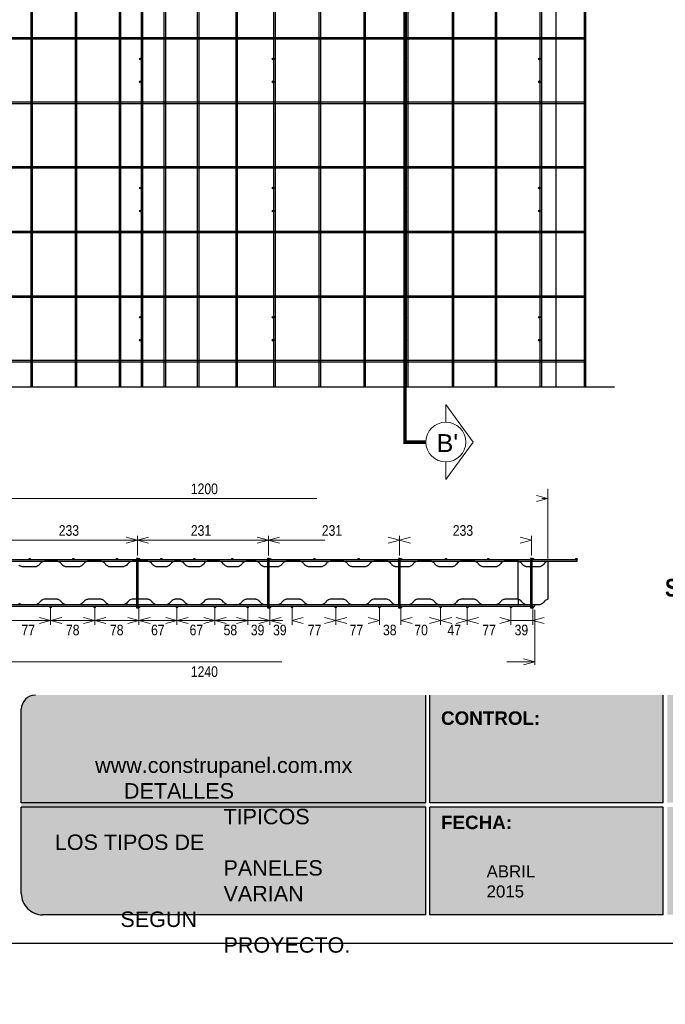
# Model space of a CAD drawing. Header units: millimetres. Extents: x 0 to 30, y 0 to 35.5.
# Tile 1 of 3: x 9.5 to 18.6, y 2.8 to 16.7. Entities that reach past the tile are written whole.
import ezdxf

# ---------------------------------------------------------------- set-up
doc = ezdxf.new("R2010")
doc.units = ezdxf.units.MM
for name, pattern in [('ACAD_ISO08W100', [36, 24, -3, 6, -3]), ('CENTER', [2, 1.25, -0.25, 0.25, -0.25]), ('DASHED2', [9.524999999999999, 6.35, -3.175])]:
    doc.linetypes.add(name, pattern=pattern)
for name, color, linetype in [('conector', 5, 'Continuous'), ('CORTE', 7, 'Continuous'), ('eps', 251, 'Continuous'), ('longitudinal', 6, 'Continuous'), ('transversal', 1, 'Continuous')]:
    doc.layers.add(name, color=color, linetype=linetype)
doc.layers.add('TEXTO', color=7, linetype='DASHED2', lineweight=0)
doc.layers.add('TEXTO CUADRO DATOS', color=251, linetype='Continuous', lineweight=0)
doc.styles.add('Erika', font='techl___.ttf', dxfattribs={"height": 0.25})
doc.styles.add('OUTLINE', font='arial.ttf', dxfattribs={"height": 0.2})
doc.styles.get("Standard").update_dxf_attribs({"font": 'arial.ttf'})

msp = doc.modelspace()

# ---------------------------------------------------------------- hatches: boundary and pattern name
at = {"true_color": 0xb3b3b3}
msp.add_hatch(color=253, dxfattribs=at).paths.add_polyline_path([(15.2069214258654, 4.05273601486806), (15.2069214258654, 5.632736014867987), (15.20692142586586, 7.152736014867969), (9.700967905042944, 7.152736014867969, 0.4142135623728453), (9.500967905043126, 6.952736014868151), (9.500967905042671, 5.632736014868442), (9.500967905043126, 4.352736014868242, 0.4142135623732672), (9.800967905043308, 4.05273601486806)])
h = msp.add_hatch(color=253, dxfattribs=at)
h.paths.add_polyline_path([(18.55788081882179, 5.632736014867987), (18.55788081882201, 7.152736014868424), (15.2669214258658, 7.152736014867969), (15.2669214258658, 5.632736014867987)])
h.paths.add_polyline_path([(18.55788081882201, 5.572736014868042), (15.2669214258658, 5.572736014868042), (15.2669214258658, 4.05273601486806), (18.5578808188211, 4.05273601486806)])
h.paths.add_polyline_path([(18.6178808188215, 5.572736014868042), (18.61788081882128, 4.05273601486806), (21.60884021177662, 4.05273601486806, 0.4142135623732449), (21.90884021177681, 4.352736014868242), (21.90884021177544, 5.572736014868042)])
h.paths.add_polyline_path([(18.6178808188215, 7.152736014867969), (18.6178808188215, 5.632736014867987), (21.90884021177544, 5.632736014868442), (21.9088402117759, 6.952736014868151, 0.414213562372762), (21.70884021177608, 7.152736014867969)])
at = {"layer": 'conector'}
h = msp.add_hatch(color=256, dxfattribs=at)
h.dxf.hatch_style = 1
h.paths.add_polyline_path([(11.17049393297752, 16.13014835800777, 1), (11.19479393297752, 16.13014835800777, 1)])
h = msp.add_hatch(color=256, dxfattribs=at)
h.dxf.hatch_style = 1
h.paths.add_polyline_path([(13.04159375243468, 16.13014835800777, 1), (13.06589375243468, 16.13014835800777, 1)])
h = msp.add_hatch(color=256, dxfattribs=at)
h.dxf.hatch_style = 1
h.paths.add_polyline_path([(14.91269373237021, 16.13014835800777, 1), (14.93699373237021, 16.13014835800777, 1)])
h = msp.add_hatch(color=256, dxfattribs=at)
h.dxf.hatch_style = 1
h.paths.add_polyline_path([(16.79999365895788, 16.13014835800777, 1), (16.82429365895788, 16.13014835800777, 1)])
h = msp.add_hatch(color=256, dxfattribs=at)
h.dxf.hatch_style = 1
h.paths.add_polyline_path([(11.17049393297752, 15.80614835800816, 1), (11.19479393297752, 15.80614835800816, 1)])
h = msp.add_hatch(color=256, dxfattribs=at)
h.dxf.hatch_style = 1
h.paths.add_polyline_path([(13.04159375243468, 15.80614835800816, 1), (13.06589375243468, 15.80614835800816, 1)])
h = msp.add_hatch(color=256, dxfattribs=at)
h.dxf.hatch_style = 1
h.paths.add_polyline_path([(14.91269373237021, 15.80614835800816, 1), (14.93699373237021, 15.80614835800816, 1)])
h = msp.add_hatch(color=256, dxfattribs=at)
h.dxf.hatch_style = 1
h.paths.add_polyline_path([(16.79999365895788, 15.80614835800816, 1), (16.82429365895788, 15.80614835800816, 1)])
h = msp.add_hatch(color=256, dxfattribs=at)
h.dxf.hatch_style = 1
h.paths.add_polyline_path([(11.17049393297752, 14.30764835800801, 1), (11.19479393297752, 14.30764835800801, 1)])
h = msp.add_hatch(color=256, dxfattribs=at)
h.dxf.hatch_style = 1
h.paths.add_polyline_path([(13.04159375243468, 14.30764835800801, 1), (13.06589375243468, 14.30764835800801, 1)])
h = msp.add_hatch(color=256, dxfattribs=at)
h.dxf.hatch_style = 1
h.paths.add_polyline_path([(14.91269373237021, 14.30764835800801, 1), (14.93699373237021, 14.30764835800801, 1)])
h = msp.add_hatch(color=256, dxfattribs=at)
h.dxf.hatch_style = 1
h.paths.add_polyline_path([(16.79999365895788, 14.30764835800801, 1), (16.82429365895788, 14.30764835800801, 1)])
h = msp.add_hatch(color=256, dxfattribs=at)
h.dxf.hatch_style = 1
h.paths.add_polyline_path([(11.17049393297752, 13.98364835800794, 1), (11.19479393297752, 13.98364835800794, 1)])
h = msp.add_hatch(color=256, dxfattribs=at)
h.dxf.hatch_style = 1
h.paths.add_polyline_path([(13.04159375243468, 13.98364835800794, 1), (13.06589375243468, 13.98364835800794, 1)])
h = msp.add_hatch(color=256, dxfattribs=at)
h.dxf.hatch_style = 1
h.paths.add_polyline_path([(14.91269373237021, 13.98364835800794, 1), (14.93699373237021, 13.98364835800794, 1)])
h = msp.add_hatch(color=256, dxfattribs=at)
h.dxf.hatch_style = 1
h.paths.add_polyline_path([(16.79999365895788, 13.98364835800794, 1), (16.82429365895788, 13.98364835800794, 1)])
h = msp.add_hatch(color=256, dxfattribs=at)
h.dxf.hatch_style = 1
h.paths.add_polyline_path([(11.17049393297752, 12.48514835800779, 1), (11.19479393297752, 12.48514835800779, 1)])
h = msp.add_hatch(color=256, dxfattribs=at)
h.dxf.hatch_style = 1
h.paths.add_polyline_path([(13.04159375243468, 12.48514835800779, 1), (13.06589375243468, 12.48514835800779, 1)])
h = msp.add_hatch(color=256, dxfattribs=at)
h.dxf.hatch_style = 1
h.paths.add_polyline_path([(14.91269373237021, 12.48514835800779, 1), (14.93699373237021, 12.48514835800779, 1)])
h = msp.add_hatch(color=256, dxfattribs=at)
h.dxf.hatch_style = 1
h.paths.add_polyline_path([(16.79999365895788, 12.48514835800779, 1), (16.82429365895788, 12.48514835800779, 1)])
h = msp.add_hatch(color=256, dxfattribs=at)
h.dxf.hatch_style = 1
h.paths.add_polyline_path([(11.17049393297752, 12.16114835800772, 1), (11.19479393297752, 12.16114835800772, 1)])
h = msp.add_hatch(color=256, dxfattribs=at)
h.dxf.hatch_style = 1
h.paths.add_polyline_path([(13.04159375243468, 12.16114835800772, 1), (13.06589375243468, 12.16114835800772, 1)])
h = msp.add_hatch(color=256, dxfattribs=at)
h.dxf.hatch_style = 1
h.paths.add_polyline_path([(14.91269373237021, 12.16114835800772, 1), (14.93699373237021, 12.16114835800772, 1)])
h = msp.add_hatch(color=256, dxfattribs=at)
h.dxf.hatch_style = 1
h.paths.add_polyline_path([(16.79999365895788, 12.16114835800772, 1), (16.82429365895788, 12.16114835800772, 1)])

# ---------------------------------------------------------------- linework, layer by layer
at = {"linetype": 'ACAD_ISO08W100', "ltscale": 2}
msp.add_line((6.415793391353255, 11.50099835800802), (17.87324334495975, 11.50099835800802), dxfattribs=at)
for p, q in [((16.5138376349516, 8.96255046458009), (16.5138376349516, 9.042508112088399)), ((16.5138376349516, 8.504984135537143), (16.5138376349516, 8.96255046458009)), ((16.5138376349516, 8.504984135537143), (16.5138376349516, 8.426023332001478))]:
    msp.add_line(p, q)
at = {"color": 253, "true_color": 0xb3b3b3}
for p, q in [((15.20692142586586, 5.632736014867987), (15.20692142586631, 7.152736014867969)), ((15.26692142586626, 5.632736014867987), (15.26692142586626, 7.152736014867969)), ((18.55788081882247, 5.632736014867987), (18.55788081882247, 7.152736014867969)), ((9.500967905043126, 5.632736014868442), (9.50096790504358, 6.952736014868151)), ((15.20692142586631, 5.632736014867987), (9.500967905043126, 5.632736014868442)), ((15.20692142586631, 5.572736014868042), (9.500967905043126, 5.572736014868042)), ((9.50096790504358, 4.352736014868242), (9.500967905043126, 5.572736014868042)), ((15.20692142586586, 4.05273601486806), (15.20692142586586, 5.572736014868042)), ((18.55788081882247, 5.632736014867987), (15.26692142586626, 5.632736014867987)), ((15.26692142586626, 4.05273601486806), (15.26692142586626, 5.572736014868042)), ((18.55788081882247, 5.572736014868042), (15.26692142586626, 5.572736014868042)), ((18.55788081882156, 4.05273601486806), (18.55788081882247, 5.572736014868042)), ((15.20692142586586, 4.05273601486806), (9.800967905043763, 4.05273601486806)), ((18.55788081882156, 4.05273601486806), (15.26692142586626, 4.05273601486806))]:
    msp.add_line(p, q, dxfattribs=at)
at = {"color": 254, "true_color": 0xe3e3e3}
msp.add_lwpolyline([(3.998237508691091, 3.652736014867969), (25.58823750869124, 3.652736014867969), (25.58823750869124, 31.59273601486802), (3.998237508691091, 31.59273601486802)], close=True, dxfattribs=at)
at = {"color": 253, "true_color": 0xb3b3b3}
for centre, radius, start, end in [((9.700967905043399, 6.952736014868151), 0.2, 90, 180), ((9.800967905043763, 4.352736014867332), 0.3, 179.9999999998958, 270.0000000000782)]:
    msp.add_arc(centre, radius, start, end, dxfattribs=at)
at = {"layer": 'conector'}
for points in [[(11.15095446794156, 9.082508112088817), (11.12695446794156, 9.082508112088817), (11.12695446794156, 8.386023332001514), (11.15095446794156, 8.386023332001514)], [(12.99895446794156, 9.082508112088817), (12.97495446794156, 9.082508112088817), (12.97495446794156, 8.386023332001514), (12.99895446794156, 8.386023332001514)], [(14.84695451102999, 9.082508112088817), (14.82295451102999, 9.082508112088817), (14.82295451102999, 8.386023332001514), (14.84695451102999, 8.386023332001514)], [(16.71095446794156, 9.082508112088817), (16.68695446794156, 9.082508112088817), (16.68695446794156, 8.386023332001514), (16.71095446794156, 8.386023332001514)]]:
    msp.add_lwpolyline(points, close=True, dxfattribs=at)
for centre in [(11.18264393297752, 16.13014835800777), (13.05374375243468, 16.13014835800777), (14.92484373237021, 16.13014835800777), (16.81214365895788, 16.13014835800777), (11.18264393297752, 15.80614835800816), (13.05374375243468, 15.80614835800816), (14.92484373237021, 15.80614835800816), (16.81214365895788, 15.80614835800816), (11.18264393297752, 14.30764835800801), (13.05374375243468, 14.30764835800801), (14.92484373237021, 14.30764835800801), (16.81214365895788, 14.30764835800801), (11.18264393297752, 13.98364835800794), (13.05374375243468, 13.98364835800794), (14.92484373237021, 13.98364835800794), (16.81214365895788, 13.98364835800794), (11.18264393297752, 12.48514835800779), (13.05374375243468, 12.48514835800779), (14.92484373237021, 12.48514835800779), (16.81214365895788, 12.48514835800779), (11.18264393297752, 12.16114835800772), (13.05374375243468, 12.16114835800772), (14.92484373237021, 12.16114835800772), (16.81214365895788, 12.16114835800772)]:
    msp.add_circle(centre, 0.01215, dxfattribs=at)
at = {"layer": 'CORTE', "color": 7, "lineweight": 15}
for p, q in [((15.49104314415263, 11.25175645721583), (15.87693804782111, 10.72327972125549)), ((15.49104314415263, 11.25175645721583), (15.87693804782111, 10.72327972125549)), ((15.49104314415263, 11.00452972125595), (15.49104314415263, 11.25175645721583)), ((15.49104314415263, 10.19480298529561), (15.87693804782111, 10.72327972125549)), ((15.49104314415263, 10.19480298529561), (15.87693804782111, 10.72327972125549)), ((15.49104314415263, 10.19480298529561), (15.49104314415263, 10.44202972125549))]:
    msp.add_line(p, q, dxfattribs=at)
at = {"layer": 'CORTE', "color": 7, "linetype": 'CENTER', "lineweight": 15, "ltscale": 0.5, "const_width": 0.05}
msp.add_lwpolyline([(14.91533866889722, 24.83371699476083), (14.91533866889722, 10.72327972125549), (15.20979314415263, 10.72327972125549)], dxfattribs=at)
at = {"layer": 'CORTE', "color": 0, "lineweight": 15}
msp.add_circle((15.49104314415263, 10.72327972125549), 0.281249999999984, dxfattribs=at)
at = {"layer": 'eps'}
for p, q in [((17.04996559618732, 11.50099835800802), (17.04996559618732, 24.05599835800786)), ((16.92984059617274, 9.040783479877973), (16.92984059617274, 8.504199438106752))]:
    msp.add_line(p, q, dxfattribs=at)
for points in [[(16.92984059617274, 9.04072657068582, 0.03815336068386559), (16.91544055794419, 9.035797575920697, 0.06239960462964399), (16.8940239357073, 9.023229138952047, 0.07267938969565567), (16.87390996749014, 9.002500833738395, -0.07267938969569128), (16.85379599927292, 8.981772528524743, -0.0726793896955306), (16.82859168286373, 8.967666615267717, -0.04840563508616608), (16.80998937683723, 8.96255046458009), (16.62821519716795, 8.96255046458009, -0.03125894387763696), (16.61184607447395, 8.96840967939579, -0.03125894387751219), (16.59633512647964, 8.976263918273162, -0.04840563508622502), (16.58103877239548, 8.988021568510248, -0.04840563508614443), (16.568288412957, 9.002500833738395, 0.02418865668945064), (16.5622636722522, 9.010049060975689, 0.04840563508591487), (16.54817444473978, 9.023229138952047, 0.02418865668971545), (16.54024169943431, 9.028737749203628, 0.02418865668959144), (16.53181399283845, 9.03345442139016, 0.02418865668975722), (16.52297012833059, 9.037335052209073, 0.0241886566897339), (16.51379280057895, 9.040343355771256, 0.02418865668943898), (16.50436782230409, 9.042451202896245), (16.32259364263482, 9.042451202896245, 0.04840563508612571), (16.30399133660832, 9.037335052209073, 0.0484056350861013), (16.28671976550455, 9.028737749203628, 0.04840563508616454), (16.27142341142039, 9.016980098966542, 0.04024720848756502), (16.25264831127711, 8.994952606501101, -0.002857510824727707), (16.24592269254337, 8.988021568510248, -0.02418865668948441), (16.23855908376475, 8.981772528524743, -0.002857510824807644), (16.23062633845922, 8.976263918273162, -0.04840563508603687), (16.2133547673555, 8.967666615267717, -0.002857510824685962), (16.20417743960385, 8.964658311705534, -0.02418865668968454), (16.194752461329, 8.96255046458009), (16.01297828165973, 8.96255046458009, -0.03125894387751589), (15.99660915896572, 8.96840967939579, -0.03125894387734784), (15.98109821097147, 8.976263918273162, -0.04840563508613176), (15.96580185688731, 8.988021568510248, -0.04840563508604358), (15.95305149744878, 9.002500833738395, 0.04840563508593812), (15.9403011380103, 9.016980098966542, 0.04840563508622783), (15.92500478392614, 9.028737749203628, 0.04840563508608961), (15.90773321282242, 9.037335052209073, 0.04840563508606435), (15.88913090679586, 9.042451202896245), (15.70735672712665, 9.042451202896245, 0.04840563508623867), (15.68875442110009, 9.037335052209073, 0.07267938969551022), (15.66355010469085, 9.023229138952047, 0.04855569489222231), (15.64341858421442, 9.002516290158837, -0.04877487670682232), (15.62332216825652, 8.981772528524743, -0.07267938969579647), (15.59811785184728, 8.967666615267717, -0.0484056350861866), (15.57951554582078, 8.96255046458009), (15.3977413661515, 8.96255046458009, -0.03125894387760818), (15.38137224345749, 8.96840967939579, -0.03125894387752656), (15.36586129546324, 8.976263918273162, -0.04840563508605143), (15.35056494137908, 8.988021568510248, -0.04840563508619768), (15.33781458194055, 9.002500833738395, 0.04840563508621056), (15.32506422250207, 9.016980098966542, 0.0484056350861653), (15.30976786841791, 9.028737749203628, 0.07267938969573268), (15.28331896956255, 9.040343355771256, 0.02418865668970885), (15.27389399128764, 9.042451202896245), (15.09211981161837, 9.042451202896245, 0.1005238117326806), (15.05624593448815, 9.028737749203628, 0.04840563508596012), (15.04094958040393, 9.016980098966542, 0.002278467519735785), (15.01544886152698, 8.988021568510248, -0.09703864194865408), (14.98288093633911, 8.967666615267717, -0.04840563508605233), (14.96427863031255, 8.96255046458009), (14.78250445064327, 8.96255046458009, -0.03125894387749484), (14.76613532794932, 8.96840967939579, -0.06330272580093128), (14.74269163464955, 8.981772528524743, -0.04840563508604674), (14.72860240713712, 8.994952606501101, 0.0404290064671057), (14.70982730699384, 9.016980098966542, 0.04840563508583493), (14.69453095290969, 9.028737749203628, 0.07267938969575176), (14.66808205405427, 9.040343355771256, 0.02418865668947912), (14.65865707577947, 9.042451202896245), (14.4768828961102, 9.042451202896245, 0.09703864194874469), (14.44100901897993, 9.028737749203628, 0.07267938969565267), (14.41898704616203, 9.010049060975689, -0.07257609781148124), (14.39284833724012, 8.981772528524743, -0.07267938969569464), (14.36764402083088, 8.967666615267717, -0.04840563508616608), (14.34904171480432, 8.96255046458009), (14.16726753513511, 8.96255046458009, -0.03125894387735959), (14.15089841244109, 8.96840967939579, -0.03125894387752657), (14.13538746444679, 8.976263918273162, -0.04840563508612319), (14.12009111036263, 8.988021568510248, -0.04017288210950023), (14.10131601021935, 9.010049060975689, 0.04840563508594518), (14.08722678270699, 9.023229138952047, 0.0484056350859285), (14.0708663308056, 9.03345442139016, 0.0484056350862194), (14.0528451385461, 9.040343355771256, 0.02418865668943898), (14.04342016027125, 9.042451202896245), (13.86164598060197, 9.042451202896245, 0.07267938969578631), (13.83419981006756, 9.03345442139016, 0.04840563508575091), (13.81783935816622, 9.023229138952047, 0.07267938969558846), (13.797725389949, 9.002500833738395, -0.07267938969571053), (13.7776114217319, 8.981772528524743, -0.04840563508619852), (13.76125096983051, 8.971547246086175, -0.04840563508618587), (13.743229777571, 8.964658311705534, -0.0241886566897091), (13.7338047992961, 8.96255046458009), (13.55203061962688, 8.96255046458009, -0.03886703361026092), (13.53477720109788, 8.968105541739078, -0.03886703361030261), (13.51859139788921, 8.976263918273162, -0.04840563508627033), (13.50329504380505, 8.988021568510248, -0.02418865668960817), (13.49656942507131, 8.994952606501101, -0.000341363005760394), (13.48451994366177, 9.010049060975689, 0.04840563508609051), (13.47043071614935, 9.023229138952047, 0.04840563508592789), (13.45407026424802, 9.03345442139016, 0.0484056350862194), (13.43604907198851, 9.040343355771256, 0.02418865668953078), (13.42662409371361, 9.042451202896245), (13.24484991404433, 9.042451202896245, 0.04840563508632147), (13.22624760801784, 9.037335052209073, 0.0484056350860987), (13.20897603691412, 9.028737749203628, 0.04840563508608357), (13.19367968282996, 9.016980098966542, 0.04024720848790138), (13.17490458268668, 8.994952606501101, -0.04840563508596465), (13.16081535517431, 8.981772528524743, -0.04954697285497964), (13.1447736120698, 8.971750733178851, -0.04258428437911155), (13.1275539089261, 8.964869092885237, -0.0212824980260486), (13.11856788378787, 8.96255046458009), (12.93679370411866, 8.96255046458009, -0.05336189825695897), (12.91736445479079, 8.967413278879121, -0.02666198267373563), (12.90814792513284, 8.971366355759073, -0.04796513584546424), (12.89148202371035, 8.98178530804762, -0.04835975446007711), (12.87741108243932, 8.994958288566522, -0.0002193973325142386), (12.86537664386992, 9.010043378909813, 0.04835975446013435), (12.8513057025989, 9.023216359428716, 0.04835975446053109), (12.83496643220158, 9.033441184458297, 0.04835975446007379), (12.81696737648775, 9.040337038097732, 0.0241657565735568), (12.80755317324, 9.042451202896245), (12.67731496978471, 9.042451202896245, 0.04840563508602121), (12.65871266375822, 9.037335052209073, 0.04840563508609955), (12.64144109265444, 9.028737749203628, 0.07267938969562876), (12.61941911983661, 9.010049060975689, -0.0001430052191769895), (12.607369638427, 8.994952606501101, -0.04840563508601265), (12.59328041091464, 8.981772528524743, -0.0726793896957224), (12.56807609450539, 8.967666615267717, -0.04840563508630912), (12.54947378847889, 8.96255046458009), (12.41923558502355, 8.96255046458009, -0.04840563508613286), (12.40063327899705, 8.967666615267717, -0.04840563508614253), (12.38336170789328, 8.976263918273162, -0.04840563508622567), (12.36806535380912, 8.988021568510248, -0.04840563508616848), (12.35531499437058, 9.002500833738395, 0.07267938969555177), (12.33520102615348, 9.023229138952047, 0.04840563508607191), (12.31884057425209, 9.03345442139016, 0.04840563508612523), (12.30081938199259, 9.040343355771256, 0.02418865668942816), (12.29139440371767, 9.042451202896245), (12.13398886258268, 9.042565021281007, 0.04840563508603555), (12.11538655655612, 9.03744887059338, 0.07267938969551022), (12.09018224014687, 9.023342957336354, 0.07267938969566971), (12.07006827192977, 9.002614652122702, -0.07267938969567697), (12.04995430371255, 8.98188634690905, -0.07267938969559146), (12.02474998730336, 8.967780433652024, -0.04840563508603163), (12.00614768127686, 8.962664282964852), (11.87590947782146, 8.962664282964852, -0.06762247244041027), (11.85346859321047, 8.966540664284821, -0.04955510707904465), (11.83287543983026, 8.976263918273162, -0.04840563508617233), (11.8175790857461, 8.988021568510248, -0.03916695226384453), (11.80482872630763, 9.002500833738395, 0.03916695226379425), (11.79207836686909, 9.016980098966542, 0.02880237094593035), (11.78476911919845, 9.023299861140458, 0.05301713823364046), (11.7683145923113, 9.03337463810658, 0.01037451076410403), (11.75951044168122, 9.037335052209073, 0.02880237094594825), (11.7503567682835, 9.04042936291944, 0.01959758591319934), (11.74090813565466, 9.042451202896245), (11.67056365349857, 9.042451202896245, 0.04840563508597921), (11.65196134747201, 9.037335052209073, 0.04840563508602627), (11.63468977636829, 9.028737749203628, 0.02418865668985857), (11.62675703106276, 9.023229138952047, 0.0241886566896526), (11.61939342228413, 9.016980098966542, 0.0006061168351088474), (11.60662551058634, 9.002516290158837, 0.0006061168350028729), (11.59389270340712, 8.988021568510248, -0.04840563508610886), (11.57859634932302, 8.976263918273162, -0.04840563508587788), (11.56132477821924, 8.967666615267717, -0.04840563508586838), (11.54272247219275, 8.96255046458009), (11.4124842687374, 8.96255046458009, -0.04835975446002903), (11.39390379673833, 8.967677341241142, -0.04835975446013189), (11.37665413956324, 8.976277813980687, -0.04835975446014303), (11.36137774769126, 8.988031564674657, -0.04835975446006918), (11.34864357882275, 9.002500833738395, 0.04835975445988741), (11.3359094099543, 9.016970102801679, 0.04835975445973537), (11.32063301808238, 9.028723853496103, 0.04612219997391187), (11.30396286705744, 9.037099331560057, 0.04612219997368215), (11.28603985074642, 9.042276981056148), (11.06711268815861, 9.042451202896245, 0.1096691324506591), (11.02923819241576, 9.028737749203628, 0.07267938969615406), (11.0072162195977, 9.010049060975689, -0.0401962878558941), (10.98844111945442, 8.988021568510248, -0.0751849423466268), (10.96298348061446, 8.970621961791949, -0.06804903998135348), (10.94084868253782, 8.963701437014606, -0.03398522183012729), (10.92928327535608, 8.96255046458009), (10.74351528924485, 8.96255046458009, -0.05470749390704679), (10.72881967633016, 8.967877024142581, -0.05470749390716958), (10.71562902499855, 8.976263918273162, -0.04840563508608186), (10.70033267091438, 8.988021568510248, -0.04840563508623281), (10.68758231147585, 9.002500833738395, 0.04840563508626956), (10.67483195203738, 9.016980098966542, 0.04840563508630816), (10.65953559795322, 9.028737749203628, 0.04840563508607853), (10.6422640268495, 9.037335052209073, 0.04840563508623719), (10.62366172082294, 9.042451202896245), (10.44188754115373, 9.042451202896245, 0.04840563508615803), (10.42328523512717, 9.037335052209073, 0.04840563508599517), (10.40601366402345, 9.028737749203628, 0.07267938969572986), (10.38399169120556, 9.010049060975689, -0.0001430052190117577), (10.37194220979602, 8.994952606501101, -0.07267938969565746), (10.34992023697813, 8.976263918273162, -0.04840563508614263), (10.33264866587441, 8.967666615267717, -0.04840563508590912), (10.31404635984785, 8.96255046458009), (10.13227218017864, 8.96255046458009, -0.04840563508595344), (10.11366987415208, 8.967666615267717, -0.07267938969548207), (10.08846555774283, 8.981772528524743, -0.04840563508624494), (10.07437633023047, 8.994952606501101, 0.0001430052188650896), (10.06232684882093, 9.010049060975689, 0.04840563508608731), (10.04823762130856, 9.023229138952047, 0.0484056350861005), (10.03187716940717, 9.03345442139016, 0.04840563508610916), (10.01385597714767, 9.040343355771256, 0.02418865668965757), (10.00443099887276, 9.042451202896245), (9.826650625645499, 9.042451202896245, 0.09703864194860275), (9.790776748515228, 9.028737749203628, 0.04840563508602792), (9.775480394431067, 9.016980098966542, 0.00121223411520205), (9.749979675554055, 8.988021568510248, -0.04840563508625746), (9.734683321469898, 8.976263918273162, -0.07267938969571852), (9.708234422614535, 8.964658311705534, -0.0241886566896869), (9.698809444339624, 8.96255046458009), (9.517035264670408, 8.96255046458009, -0.07267938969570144), (9.489589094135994, 8.971547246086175, -0.07267938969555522), (9.465865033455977, 8.988021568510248, -0.04042592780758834)], [(16.92984059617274, 8.504199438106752, 0.03815336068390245), (16.91544055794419, 8.49927044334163, 0.06239960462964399), (16.8940239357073, 8.486702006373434, 0.07267938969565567), (16.87390996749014, 8.465973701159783, -0.07267938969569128), (16.85379599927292, 8.44524539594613, -0.0726793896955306), (16.82859168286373, 8.431139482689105, -0.04840563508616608), (16.80998937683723, 8.426023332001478), (16.62821519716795, 8.426023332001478, -0.03125894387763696), (16.61184607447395, 8.431882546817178, -0.03125894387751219), (16.59633512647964, 8.43973678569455, -0.04840563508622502), (16.58103877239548, 8.451494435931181, -0.04840563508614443), (16.568288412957, 8.465973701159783, 0.02418865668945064), (16.5622636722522, 8.473521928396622, 0.04840563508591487), (16.54817444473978, 8.486702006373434, 0.02418865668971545), (16.54024169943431, 8.492210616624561, 0.02418865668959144), (16.53181399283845, 8.496927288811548, 0.02418865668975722), (16.52297012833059, 8.50080791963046, 0.0241886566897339), (16.51379280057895, 8.503816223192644, 0.02418865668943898), (16.50436782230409, 8.505924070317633), (16.32259364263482, 8.505924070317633, 0.04840563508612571), (16.30399133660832, 8.50080791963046, 0.0484056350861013), (16.28671976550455, 8.492210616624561, 0.04840563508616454), (16.27142341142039, 8.48045296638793, 0.04024720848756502), (16.25264831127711, 8.458425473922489, -0.002857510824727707), (16.24592269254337, 8.451494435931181, -0.02418865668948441), (16.23855908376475, 8.44524539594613, -0.002857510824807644), (16.23062633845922, 8.43973678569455, -0.04840563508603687), (16.2133547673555, 8.431139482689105, -0.002857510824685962), (16.20417743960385, 8.428131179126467, -0.02418865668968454), (16.194752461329, 8.426023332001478), (16.01297828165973, 8.426023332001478, -0.03125894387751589), (15.99660915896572, 8.431882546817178, -0.03125894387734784), (15.98109821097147, 8.43973678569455, -0.04840563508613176), (15.96580185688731, 8.451494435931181, -0.04840563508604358), (15.95305149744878, 8.465973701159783, 0.04840563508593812), (15.9403011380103, 8.48045296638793, 0.04840563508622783), (15.92500478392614, 8.492210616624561, 0.04840563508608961), (15.90773321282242, 8.50080791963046, 0.04840563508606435), (15.88913090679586, 8.505924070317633), (15.70735672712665, 8.505924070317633, 0.04840563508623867), (15.68875442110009, 8.50080791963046, 0.07267938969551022), (15.66355010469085, 8.486702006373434, 0.04855569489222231), (15.64341858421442, 8.465989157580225, -0.04877487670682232), (15.62332216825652, 8.44524539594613, -0.07267938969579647), (15.59811785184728, 8.431139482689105, -0.0484056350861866), (15.57951554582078, 8.426023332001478), (15.3977413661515, 8.426023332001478, -0.03125894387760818), (15.38137224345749, 8.431882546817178, -0.03125894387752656), (15.36586129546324, 8.43973678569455, -0.04840563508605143), (15.35056494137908, 8.451494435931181, -0.04840563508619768), (15.33781458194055, 8.465973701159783, 0.04840563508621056), (15.32506422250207, 8.48045296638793, 0.0484056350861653), (15.30976786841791, 8.492210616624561, 0.07267938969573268), (15.28331896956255, 8.503816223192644, 0.02418865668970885), (15.27389399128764, 8.505924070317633), (15.09211981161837, 8.505924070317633, 0.1005238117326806), (15.05624593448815, 8.492210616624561, 0.04840563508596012), (15.04094958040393, 8.48045296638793, 0.002278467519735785), (15.01544886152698, 8.451494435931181, -0.09703864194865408), (14.98288093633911, 8.431139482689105, -0.04840563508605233), (14.96427863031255, 8.426023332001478), (14.78250445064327, 8.426023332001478, -0.03125894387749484), (14.76613532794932, 8.431882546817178, -0.06330272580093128), (14.74269163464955, 8.44524539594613, -0.04840563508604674), (14.72860240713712, 8.458425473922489, 0.0404290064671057), (14.70982730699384, 8.48045296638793, 0.04840563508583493), (14.69453095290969, 8.492210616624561, 0.07267938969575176), (14.66808205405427, 8.503816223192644, 0.02418865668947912), (14.65865707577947, 8.505924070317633), (14.4768828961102, 8.505924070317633, 0.09703864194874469), (14.44100901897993, 8.492210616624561, 0.07267938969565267), (14.41898704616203, 8.473521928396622, -0.07257609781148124), (14.39284833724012, 8.44524539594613, -0.07267938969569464), (14.36764402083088, 8.431139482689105, -0.04840563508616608), (14.34904171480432, 8.426023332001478), (14.16726753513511, 8.426023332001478, -0.03125894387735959), (14.15089841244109, 8.431882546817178, -0.03125894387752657), (14.13538746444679, 8.43973678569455, -0.04840563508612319), (14.12009111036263, 8.451494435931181, -0.04017288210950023), (14.10131601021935, 8.473521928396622, 0.04840563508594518), (14.08722678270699, 8.486702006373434, 0.0484056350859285), (14.0708663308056, 8.496927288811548, 0.0484056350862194), (14.0528451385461, 8.503816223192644, 0.02418865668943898), (14.04342016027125, 8.505924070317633), (13.86164598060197, 8.505924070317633, 0.07267938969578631), (13.83419981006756, 8.496927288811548, 0.04840563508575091), (13.81783935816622, 8.486702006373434, 0.07267938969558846), (13.797725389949, 8.465973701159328, -0.07267938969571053), (13.7776114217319, 8.44524539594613, -0.04840563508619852), (13.76125096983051, 8.435020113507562, -0.04840563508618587), (13.743229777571, 8.428131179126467, -0.0241886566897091), (13.7338047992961, 8.426023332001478), (13.55203061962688, 8.426023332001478, -0.03886703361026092), (13.53477720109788, 8.431578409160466, -0.03886703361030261), (13.51859139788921, 8.43973678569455, -0.04840563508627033), (13.50329504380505, 8.451494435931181, -0.02418865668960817), (13.49656942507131, 8.458425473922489, -0.000341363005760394), (13.48451994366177, 8.473521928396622, 0.04840563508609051), (13.47043071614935, 8.486702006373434, 0.04840563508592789), (13.45407026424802, 8.496927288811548, 0.0484056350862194), (13.43604907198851, 8.503816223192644, 0.02418865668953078), (13.42662409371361, 8.505924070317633), (13.24484991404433, 8.505924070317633, 0.04840563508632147), (13.22624760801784, 8.50080791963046, 0.0484056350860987), (13.20897603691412, 8.492210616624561, 0.04840563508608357), (13.19367968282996, 8.48045296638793, 0.04024720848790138), (13.17490458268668, 8.458425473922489, -0.04840563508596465), (13.16081535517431, 8.44524539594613, -0.04954697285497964), (13.1447736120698, 8.435223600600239, -0.04258428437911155), (13.1275539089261, 8.428341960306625, -0.0212824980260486), (13.11856788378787, 8.426023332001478), (12.93679370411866, 8.426023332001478, -0.05336189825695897), (12.91736445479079, 8.430886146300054, -0.02666198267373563), (12.90814792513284, 8.434839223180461, -0.04796513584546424), (12.89148202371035, 8.445258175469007, -0.04835975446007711), (12.87741108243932, 8.45843115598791, -0.0002193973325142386), (12.86537664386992, 8.4735162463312, 0.04835975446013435), (12.8513057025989, 8.486689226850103, 0.04835975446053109), (12.83496643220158, 8.496914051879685, 0.04835975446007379), (12.81696737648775, 8.50380990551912, 0.0241657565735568), (12.80755317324, 8.505924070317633), (12.67731496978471, 8.505924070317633, 0.04840563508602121), (12.65871266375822, 8.50080791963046, 0.04840563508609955), (12.64144109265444, 8.492210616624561, 0.07267938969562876), (12.61941911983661, 8.473521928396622, -0.0001430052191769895), (12.607369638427, 8.458425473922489, -0.04840563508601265), (12.59328041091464, 8.44524539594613, -0.0726793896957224), (12.56807609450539, 8.431139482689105, -0.04840563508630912), (12.54947378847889, 8.426023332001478), (12.41923558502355, 8.426023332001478, -0.04840563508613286), (12.40063327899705, 8.431139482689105, -0.04840563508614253), (12.38336170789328, 8.43973678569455, -0.04840563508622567), (12.36806535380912, 8.451494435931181, -0.04840563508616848), (12.35531499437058, 8.465973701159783, 0.07267938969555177), (12.33520102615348, 8.486702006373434, 0.04840563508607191), (12.31884057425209, 8.496927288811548, 0.04840563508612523), (12.30081938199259, 8.503816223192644, 0.02418865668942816), (12.29139440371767, 8.505924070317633), (12.13398886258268, 8.50603788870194, 0.04840563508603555), (12.11538655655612, 8.500921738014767, 0.07267938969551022), (12.09018224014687, 8.486815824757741, 0.07267938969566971), (12.07006827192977, 8.46608751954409, -0.07267938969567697), (12.04995430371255, 8.445359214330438, -0.07267938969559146), (12.02474998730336, 8.431253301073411, -0.04840563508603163), (12.00614768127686, 8.426137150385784), (11.87590947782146, 8.426137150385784, -0.06762247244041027), (11.85346859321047, 8.430013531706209, -0.04955510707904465), (11.83287543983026, 8.43973678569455, -0.04840563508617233), (11.8175790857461, 8.451494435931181, -0.03916695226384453), (11.80482872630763, 8.465973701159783, 0.03916695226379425), (11.79207836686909, 8.48045296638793, 0.02880237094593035), (11.78476911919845, 8.486772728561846, 0.05301713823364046), (11.7683145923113, 8.496847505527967, 0.01037451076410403), (11.75951044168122, 8.50080791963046, 0.02880237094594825), (11.7503567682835, 8.503902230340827, 0.01959758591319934), (11.74090813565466, 8.505924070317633), (11.67056365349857, 8.505924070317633, 0.04840563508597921), (11.65196134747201, 8.50080791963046, 0.04840563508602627), (11.63468977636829, 8.492210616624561, 0.02418865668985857), (11.62675703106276, 8.486702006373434, 0.0241886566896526), (11.61939342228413, 8.48045296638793, 0.0006061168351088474), (11.60662551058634, 8.465989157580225, 0.0006061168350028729), (11.59389270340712, 8.451494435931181, -0.04840563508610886), (11.57859634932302, 8.43973678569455, -0.04840563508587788), (11.56132477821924, 8.431139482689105, -0.04840563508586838), (11.54272247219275, 8.426023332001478), (11.4124842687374, 8.426023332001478, -0.04835975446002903), (11.39390379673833, 8.43115020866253, -0.04835975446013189), (11.37665413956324, 8.439750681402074, -0.04835975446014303), (11.36137774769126, 8.451504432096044, -0.04835975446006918), (11.34864357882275, 8.465973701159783, 0.04835975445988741), (11.3359094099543, 8.480442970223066, 0.04835975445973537), (11.32063301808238, 8.492196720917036, 0.04612219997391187), (11.30396286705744, 8.50057219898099, 0.04612219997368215), (11.28603985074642, 8.505749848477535), (11.06711268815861, 8.505924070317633, 0.1096691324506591), (11.02923819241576, 8.492210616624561, 0.07267938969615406), (11.0072162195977, 8.473521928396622, -0.0401962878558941), (10.98844111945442, 8.451494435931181, -0.0751849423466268), (10.96298348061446, 8.434094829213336, -0.06804903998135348), (10.94084868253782, 8.427174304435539, -0.03398522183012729), (10.92928327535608, 8.426023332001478), (10.74351528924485, 8.426023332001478, -0.05470749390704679), (10.72881967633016, 8.431349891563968, -0.05470749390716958), (10.71562902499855, 8.43973678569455, -0.04840563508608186), (10.70033267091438, 8.451494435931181, -0.04840563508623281), (10.68758231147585, 8.465973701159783, 0.04840563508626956), (10.67483195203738, 8.48045296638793, 0.04840563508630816), (10.65953559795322, 8.492210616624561, 0.04840563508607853), (10.6422640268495, 8.50080791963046, 0.04840563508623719), (10.62366172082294, 8.505924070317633), (10.44188754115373, 8.505924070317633, 0.04840563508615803), (10.42328523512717, 8.50080791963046, 0.04840563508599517), (10.40601366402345, 8.492210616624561, 0.07267938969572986), (10.38399169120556, 8.473521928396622, -0.0001430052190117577), (10.37194220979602, 8.458425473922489, -0.07267938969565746), (10.34992023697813, 8.43973678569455, -0.04840563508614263), (10.33264866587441, 8.431139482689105, -0.04840563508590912), (10.31404635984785, 8.426023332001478), (10.13227218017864, 8.426023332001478, -0.04840563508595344), (10.11366987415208, 8.431139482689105, -0.07267938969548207), (10.08846555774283, 8.44524539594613, -0.04840563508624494), (10.07437633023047, 8.458425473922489, 0.0001430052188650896), (10.06232684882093, 8.473521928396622, 0.04840563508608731), (10.04823762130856, 8.486702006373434, 0.0484056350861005), (10.03187716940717, 8.496927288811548, 0.04840563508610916), (10.01385597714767, 8.503816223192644, 0.02418865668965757), (10.00443099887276, 8.505924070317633), (9.826650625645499, 8.505924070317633, 0.09703864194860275), (9.790776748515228, 8.492210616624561, 0.04840563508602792), (9.775480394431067, 8.48045296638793, 0.00121223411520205), (9.749979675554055, 8.451494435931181, -0.04840563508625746), (9.734683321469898, 8.43973678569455, -0.07267938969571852), (9.708234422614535, 8.428131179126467, -0.0241886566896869), (9.698809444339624, 8.426023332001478), (9.517035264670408, 8.426023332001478, -0.07267938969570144), (9.489589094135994, 8.435020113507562, -0.07267938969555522), (9.465865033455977, 8.451494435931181, -0.04042592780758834)]]:
    msp.add_lwpolyline(points, format="xyb", dxfattribs=at)
at = {"layer": 'longitudinal'}
for p, q in [((9.639593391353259, 11.50099835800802), (9.639593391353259, 24.05599835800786)), ((9.659843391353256, 11.50099835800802), (9.659843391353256, 24.05599835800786)), ((10.26329396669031, 11.50099835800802), (10.26329396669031, 24.05599835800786)), ((10.28354281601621, 11.50099835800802), (10.28354281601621, 24.05599835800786)), ((10.88699339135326, 11.50099835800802), (10.88699339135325, 24.05599835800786)), ((10.90724300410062, 11.50099835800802), (10.90724300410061, 24.05599835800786)), ((11.19479371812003, 11.50099835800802), (11.19479371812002, 24.05599835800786)), ((11.21504306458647, 11.50099835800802), (11.21504306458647, 24.05599835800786)), ((11.51879339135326, 11.50099835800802), (11.51879339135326, 24.05599835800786)), ((11.53904311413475, 11.50099835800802), (11.53904311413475, 24.05599835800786)), ((11.98859361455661, 11.50099835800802), (11.98859361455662, 24.05599835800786)), ((12.00884316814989, 11.50099835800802), (12.00884316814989, 24.05599835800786)), ((12.53129339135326, 11.50099835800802), (12.53129339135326, 24.05599835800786)), ((12.55154321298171, 11.50099835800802), (12.5515432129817, 24.05599835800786)), ((13.06589353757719, 11.50099835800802), (13.0658935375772, 24.05599835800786)), ((13.08614324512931, 11.50099835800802), (13.08614324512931, 24.05599835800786)), ((13.70579350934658, 11.50099835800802), (13.70579350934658, 24.05599835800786)), ((13.72604327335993, 11.50099835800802), (13.72604327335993, 24.05599835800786)), ((14.33759339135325, 11.50099835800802), (14.33759339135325, 24.05599835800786)), ((14.35784329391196, 11.50099835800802), (14.35784329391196, 24.05599835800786)), ((14.93699351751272, 11.50099835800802), (14.93699351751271, 24.05599835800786)), ((14.95724343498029, 11.50099835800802), (14.9572434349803, 24.05599835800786)), ((15.58499339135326, 11.50099835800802), (15.58499339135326, 24.05599835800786)), ((15.60524332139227, 11.50099835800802), (15.60524332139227, 24.05599835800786)), ((16.19249345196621, 11.50099835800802), (16.19249345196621, 24.05599835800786)), ((16.21274333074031, 11.50099835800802), (16.2127433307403, 24.05599835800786)), ((16.82429344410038, 11.50099835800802), (16.82429344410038, 24.05599835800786)), ((16.84454339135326, 11.50099835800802), (16.84454339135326, 24.05599835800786)), ((17.44799339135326, 11.50099835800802), (17.44799339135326, 24.05599835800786)), ((17.46824334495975, 11.50099835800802), (17.46824334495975, 24.05599835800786)), ((17.46824339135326, 11.50099835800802), (17.46824339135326, 24.05599835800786))]:
    msp.add_line(p, q, dxfattribs=at)
at = {"layer": 'longitudinal', "color": 7}
for p, q in [((9.632954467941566, 9.072508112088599), (9.608954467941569, 9.072508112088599)), ((9.62095446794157, 9.08450811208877), (9.62095446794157, 9.060508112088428)), ((10.24895446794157, 9.072508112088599), (10.22495446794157, 9.072508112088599)), ((10.23695446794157, 9.08450811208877), (10.23695446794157, 9.060508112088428)), ((10.86495446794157, 9.072508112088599), (10.84095446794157, 9.072508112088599)), ((10.85295446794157, 9.08450811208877), (10.85295446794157, 9.060508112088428)), ((11.17295446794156, 9.072508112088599), (11.14895446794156, 9.072508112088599)), ((11.16095446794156, 9.08450811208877), (11.16095446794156, 9.060508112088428)), ((11.48895446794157, 9.072508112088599), (11.46495446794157, 9.072508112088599)), ((11.47695446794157, 9.08450811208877), (11.47695446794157, 9.060508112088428)), ((11.95295446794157, 9.072508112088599), (11.92895446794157, 9.072508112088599)), ((11.94095446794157, 9.08450811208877), (11.94095446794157, 9.060508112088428)), ((12.48895446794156, 9.072508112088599), (12.46495446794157, 9.072508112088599)), ((12.47695446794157, 9.08450811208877), (12.47695446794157, 9.060508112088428)), ((13.02095446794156, 9.072508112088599), (12.99695446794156, 9.072508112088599)), ((13.00895446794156, 9.08450811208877), (13.00895446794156, 9.060508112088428)), ((13.64895446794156, 9.072508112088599), (13.62495446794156, 9.072508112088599)), ((13.63695446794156, 9.08450811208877), (13.63695446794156, 9.060508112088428)), ((14.27295446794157, 9.072508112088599), (14.24895446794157, 9.072508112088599)), ((14.26095446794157, 9.08450811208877), (14.26095446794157, 9.060508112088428)), ((14.86895451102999, 9.072508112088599), (14.84495451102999, 9.072508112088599)), ((14.85695451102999, 9.08450811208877), (14.85695451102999, 9.060508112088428)), ((15.50495446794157, 9.072508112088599), (15.48095446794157, 9.072508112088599)), ((15.49295446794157, 9.08450811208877), (15.49295446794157, 9.060508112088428)), ((16.10495446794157, 9.072508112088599), (16.08095446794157, 9.072508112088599)), ((16.09295446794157, 9.08450811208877), (16.09295446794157, 9.060508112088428)), ((16.73295446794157, 9.072508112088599), (16.70895446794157, 9.072508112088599)), ((16.72095446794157, 9.08450811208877), (16.72095446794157, 9.060508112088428)), ((17.34495446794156, 9.072508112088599), (17.32095446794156, 9.072508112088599)), ((17.33295446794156, 9.08450811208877), (17.33295446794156, 9.060508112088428)), ((9.900954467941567, 8.396023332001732), (9.924954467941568, 8.396023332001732)), ((9.912954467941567, 8.384023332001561), (9.912954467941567, 8.408023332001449)), ((10.52495446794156, 8.396023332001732), (10.54895446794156, 8.396023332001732)), ((10.53695446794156, 8.384023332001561), (10.53695446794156, 8.408023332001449)), ((11.14895446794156, 8.396023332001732), (11.17295446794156, 8.396023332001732)), ((11.16095446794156, 8.384023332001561), (11.16095446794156, 8.408023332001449)), ((11.68495446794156, 8.396023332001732), (11.70895446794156, 8.396023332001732)), ((11.69695446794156, 8.384023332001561), (11.69695446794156, 8.408023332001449)), ((12.22095446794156, 8.396023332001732), (12.24495446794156, 8.396023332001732)), ((12.23295446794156, 8.384023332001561), (12.23295446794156, 8.408023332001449)), ((12.68495446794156, 8.396023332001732), (12.70895446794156, 8.396023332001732)), ((12.69695446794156, 8.384023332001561), (12.69695446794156, 8.408023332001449)), ((12.99695446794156, 8.396023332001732), (13.02095446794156, 8.396023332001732)), ((13.00895446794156, 8.384023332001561), (13.00895446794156, 8.408023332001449)), ((13.30895446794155, 8.396023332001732), (13.33295446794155, 8.396023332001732)), ((13.32095446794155, 8.384023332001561), (13.32095446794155, 8.408023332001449)), ((13.92495446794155, 8.396023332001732), (13.94895446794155, 8.396023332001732)), ((13.93695446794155, 8.384023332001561), (13.93695446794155, 8.408023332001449)), ((14.54095446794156, 8.396023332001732), (14.56495446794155, 8.396023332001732)), ((14.55295446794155, 8.384023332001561), (14.55295446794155, 8.408023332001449)), ((14.84495446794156, 8.396023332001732), (14.86895446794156, 8.396023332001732)), ((14.85695446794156, 8.384023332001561), (14.85695446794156, 8.408023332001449)), ((15.40495446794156, 8.396023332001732), (15.42895446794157, 8.396023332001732)), ((15.41695446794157, 8.384023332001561), (15.41695446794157, 8.408023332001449)), ((15.78095446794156, 8.396023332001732), (15.80495446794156, 8.396023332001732)), ((15.79295446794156, 8.384023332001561), (15.79295446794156, 8.408023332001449)), ((16.39695446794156, 8.396023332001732), (16.42095446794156, 8.396023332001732)), ((16.40895446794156, 8.384023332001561), (16.40895446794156, 8.408023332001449)), ((16.70895446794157, 8.396023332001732), (16.73295446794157, 8.396023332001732)), ((16.72095446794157, 8.384023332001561), (16.72095446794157, 8.408023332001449))]:
    msp.add_line(p, q, dxfattribs=at)
at = {"layer": 'longitudinal'}
for centre in [(9.62095446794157, 9.072508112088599), (10.23695446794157, 9.072508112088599), (10.85295446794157, 9.072508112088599), (11.16095446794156, 9.072508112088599), (11.47695446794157, 9.072508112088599), (11.94095446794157, 9.072508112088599), (12.47695446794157, 9.072508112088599), (13.00895446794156, 9.072508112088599), (13.63695446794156, 9.072508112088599), (14.26095446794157, 9.072508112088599), (14.85695451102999, 9.072508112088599), (15.49295446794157, 9.072508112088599), (16.09295446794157, 9.072508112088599), (16.72095446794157, 9.072508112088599), (17.33295446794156, 9.072508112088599), (9.912954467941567, 8.396023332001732), (10.53695446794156, 8.396023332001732), (11.16095446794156, 8.396023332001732), (11.69695446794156, 8.396023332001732), (12.23295446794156, 8.396023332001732), (12.69695446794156, 8.396023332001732), (13.00895446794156, 8.396023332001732), (13.32095446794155, 8.396023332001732), (13.93695446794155, 8.396023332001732), (14.55295446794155, 8.396023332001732), (14.85695446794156, 8.396023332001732), (15.41695446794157, 8.396023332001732), (15.79295446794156, 8.396023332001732), (16.40895446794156, 8.396023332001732), (16.72095446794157, 8.396023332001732)]:
    msp.add_circle(centre, 0.01, dxfattribs=at)
at = {"layer": 'TEXTO'}
for p, q in [((16.92984059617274, 9.082508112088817), (16.92984059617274, 10.06112699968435)), ((7.3198405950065, 9.925043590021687), (16.92984059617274, 9.925043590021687)), ((16.92984059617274, 9.925043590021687), (16.77194585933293, 9.967351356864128)), ((16.77194585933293, 9.88273582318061), (16.92984059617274, 9.925043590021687)), ((7.434954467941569, 9.337560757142), (16.69895446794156, 9.337560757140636)), ((11.13895446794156, 9.337560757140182), (10.98105973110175, 9.379868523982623)), ((10.98105973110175, 9.295252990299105), (11.13895446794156, 9.337560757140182)), ((11.13895446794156, 9.12198179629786), (11.13895446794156, 9.40070014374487)), ((11.13895446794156, 9.337560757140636), (11.29684920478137, 9.379868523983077)), ((11.29684920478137, 9.29525299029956), (11.13895446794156, 9.337560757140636)), ((12.98695446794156, 9.337560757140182), (12.82905973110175, 9.379868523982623)), ((12.82905973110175, 9.295252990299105), (12.98695446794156, 9.337560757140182)), ((12.98695446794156, 9.12198179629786), (12.98695446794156, 9.40070014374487)), ((12.98695446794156, 9.337560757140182), (13.14484920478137, 9.379868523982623)), ((13.14484920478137, 9.295252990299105), (12.98695446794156, 9.337560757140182)), ((14.83495451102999, 9.337560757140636), (14.67705977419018, 9.379868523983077)), ((14.67705977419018, 9.29525299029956), (14.83495451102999, 9.337560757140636)), ((14.83495451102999, 9.121981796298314), (14.83495451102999, 9.40070014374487)), ((14.83495451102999, 9.337560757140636), (14.9928492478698, 9.379868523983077)), ((14.9928492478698, 9.29525299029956), (14.83495451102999, 9.337560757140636)), ((16.69895446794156, 9.337560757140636), (16.54105973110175, 9.379868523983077)), ((16.54105973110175, 9.29525299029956), (16.69895446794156, 9.337560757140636)), ((16.69895446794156, 9.121981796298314), (16.69895446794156, 9.40070014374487)), ((9.91295446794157, 8.396023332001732), (9.912954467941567, 8.14430859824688)), ((10.53695446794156, 8.396023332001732), (10.53695446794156, 8.14430859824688)), ((11.16095446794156, 8.396023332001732), (11.16095446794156, 8.144308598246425)), ((11.69695446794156, 8.396023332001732), (11.69695446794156, 8.14430859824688)), ((12.23295446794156, 8.396023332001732), (12.23295446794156, 8.144308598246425)), ((12.69695446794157, 8.396023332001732), (12.69695446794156, 8.14430859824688)), ((13.00895446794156, 8.396023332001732), (13.00895446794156, 8.14430859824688)), ((13.32095446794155, 8.396023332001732), (13.32095446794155, 8.144308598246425)), ((13.93695446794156, 8.396023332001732), (13.93695446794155, 8.144308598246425)), ((14.55295446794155, 8.396023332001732), (14.55295446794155, 8.144308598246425)), ((14.85695446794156, 8.396023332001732), (14.85695446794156, 8.144308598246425)), ((15.41695446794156, 8.396023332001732), (15.41695446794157, 8.144308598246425)), ((15.79295446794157, 8.396023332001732), (15.79295446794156, 8.14430859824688)), ((16.40895446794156, 8.396023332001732), (16.40895446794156, 8.144308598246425)), ((16.72095446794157, 8.396023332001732), (16.72095446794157, 8.144308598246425)), ((16.74695446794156, 8.356023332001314), (16.74695446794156, 7.577657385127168)), ((6.84095446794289, 8.20744798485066), (16.72095446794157, 8.207447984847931)), ((9.755059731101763, 8.249755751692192), (9.91295446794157, 8.207447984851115)), ((9.91295446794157, 8.207447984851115), (9.755059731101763, 8.165140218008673)), ((10.07084920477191, 8.249755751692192), (9.9129544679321, 8.207447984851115)), ((9.9129544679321, 8.207447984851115), (10.07084920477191, 8.165140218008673)), ((10.37905973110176, 8.249755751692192), (10.53695446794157, 8.207447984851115)), ((10.53695446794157, 8.207447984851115), (10.37905973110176, 8.165140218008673)), ((10.6948492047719, 8.249755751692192), (10.53695446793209, 8.207447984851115)), ((10.53695446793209, 8.207447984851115), (10.6948492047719, 8.165140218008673)), ((11.00305973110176, 8.249755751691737), (11.16095446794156, 8.20744798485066)), ((11.16095446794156, 8.20744798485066), (11.00305973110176, 8.165140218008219)), ((11.3188492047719, 8.249755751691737), (11.16095446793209, 8.20744798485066)), ((11.16095446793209, 8.20744798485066), (11.3188492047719, 8.165140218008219)), ((11.53905973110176, 8.249755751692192), (11.69695446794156, 8.207447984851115)), ((11.69695446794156, 8.207447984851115), (11.53905973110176, 8.165140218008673)), ((11.8548492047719, 8.249755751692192), (11.69695446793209, 8.207447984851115)), ((11.69695446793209, 8.207447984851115), (11.8548492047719, 8.165140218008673)), ((12.07505973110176, 8.249755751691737), (12.23295446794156, 8.20744798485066)), ((12.23295446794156, 8.20744798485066), (12.07505973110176, 8.165140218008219)), ((12.3908492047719, 8.249755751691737), (12.23295446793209, 8.20744798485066)), ((12.23295446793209, 8.20744798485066), (12.3908492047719, 8.165140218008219)), ((12.53905973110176, 8.249755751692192), (12.69695446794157, 8.207447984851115)), ((12.69695446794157, 8.207447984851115), (12.53905973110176, 8.165140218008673)), ((12.85105973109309, 8.249755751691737), (13.0089544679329, 8.20744798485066)), ((13.0089544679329, 8.20744798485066), (12.85105973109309, 8.165140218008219)), ((13.16684920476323, 8.249755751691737), (13.00895446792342, 8.20744798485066)), ((13.00895446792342, 8.20744798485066), (13.16684920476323, 8.165140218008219)), ((13.47884920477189, 8.249755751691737), (13.32095446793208, 8.20744798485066)), ((13.32095446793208, 8.20744798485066), (13.47884920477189, 8.165140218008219)), ((13.77905973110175, 8.249755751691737), (13.93695446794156, 8.20744798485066)), ((13.93695446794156, 8.20744798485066), (13.77905973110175, 8.165140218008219)), ((14.09484920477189, 8.249755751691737), (13.93695446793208, 8.20744798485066)), ((13.93695446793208, 8.20744798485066), (14.09484920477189, 8.165140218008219)), ((14.39505973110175, 8.249755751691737), (14.55295446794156, 8.20744798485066)), ((14.55295446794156, 8.20744798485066), (14.39505973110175, 8.165140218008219)), ((15.01484920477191, 8.249755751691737), (14.8569544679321, 8.20744798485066)), ((14.8569544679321, 8.20744798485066), (15.01484920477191, 8.165140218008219)), ((15.25905973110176, 8.249755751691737), (15.41695446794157, 8.20744798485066)), ((15.41695446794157, 8.20744798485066), (15.25905973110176, 8.165140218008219)), ((15.57484920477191, 8.249755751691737), (15.4169544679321, 8.20744798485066)), ((15.4169544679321, 8.20744798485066), (15.57484920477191, 8.165140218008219)), ((15.63505973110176, 8.249755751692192), (15.79295446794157, 8.207447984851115)), ((15.79295446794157, 8.207447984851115), (15.63505973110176, 8.165140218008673)), ((15.9508492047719, 8.249755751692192), (15.79295446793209, 8.207447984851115)), ((15.79295446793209, 8.207447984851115), (15.9508492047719, 8.165140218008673)), ((16.25105973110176, 8.249755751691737), (16.40895446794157, 8.20744798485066)), ((16.40895446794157, 8.20744798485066), (16.25105973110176, 8.165140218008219)), ((16.87884920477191, 8.249755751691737), (16.7209544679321, 8.20744798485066)), ((16.7209544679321, 8.20744798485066), (16.87884920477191, 8.165140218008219)), ((16.58905973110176, 7.662272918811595), (16.74695446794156, 7.619965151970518)), ((6.826954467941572, 7.619965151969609), (16.74695446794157, 7.619965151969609)), ((16.74695446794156, 7.619965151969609), (16.58905973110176, 7.577657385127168))]:
    msp.add_line(p, q, dxfattribs=at)
at = {"layer": 'transversal'}
for p, q in [((7.424243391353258, 16.43389835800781), (17.46824339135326, 16.43389835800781)), ((7.424243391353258, 16.41364835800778), (17.46824339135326, 16.41364835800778)), ((7.424243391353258, 15.52264835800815), (17.46824339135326, 15.52264835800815)), ((7.424243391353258, 15.50239835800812), (17.46824339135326, 15.50239835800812)), ((7.424243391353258, 14.61139835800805), (17.46824339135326, 14.61139835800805)), ((7.424243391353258, 14.59114835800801), (17.46824339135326, 14.59114835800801)), ((7.424243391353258, 13.70014835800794), (17.46824339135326, 13.70014835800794)), ((7.424243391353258, 13.6798983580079), (17.46824339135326, 13.6798983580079)), ((7.424243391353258, 12.78889835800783), (17.46824339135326, 12.78889835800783)), ((7.424243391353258, 12.76864835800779), (17.46824339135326, 12.76864835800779)), ((7.424243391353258, 11.87764835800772), (17.46824339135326, 11.87764835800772)), ((7.424243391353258, 11.85739835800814), (17.46824339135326, 11.85739835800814))]:
    msp.add_line(p, q, dxfattribs=at)
for points in [[(17.34295446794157, 9.062508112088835), (7.422954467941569, 9.062508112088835), (7.422954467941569, 9.042508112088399), (17.34295446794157, 9.042508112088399)], [(6.826954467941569, 8.406023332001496), (16.74695446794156, 8.406023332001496), (16.74695446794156, 8.426023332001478), (6.826954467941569, 8.426023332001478)]]:
    msp.add_lwpolyline(points, close=True, dxfattribs=at)

# ---------------------------------------------------------------- texts
at = {"layer": 'CORTE', "color": 7, "lineweight": 15, "style": 'OUTLINE'}
msp.add_text("B'", height=0.2531248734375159, dxfattribs=at).set_placement((15.36104844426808, 10.58171634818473))
at = {"layer": 'TEXTO', "linetype": 'ByBlock', "lineweight": 0, "char_height": 0.15, "width": 1.11186915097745, "style": 'Erika'}
for s, insert, attachment_point in [('1200', (11.89282100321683, 10.13828694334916), 1), ('233', (10.02882100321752, 9.550804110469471), 1), ('231', (11.89282100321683, 9.550804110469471), 1), ('231', (13.74082100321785, 9.550804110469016), 1), ('233', (15.58882104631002, 9.550804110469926), 1), ('77', (9.502266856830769, 7.99420463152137), 7), ('78', (10.1302668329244, 7.99420463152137), 7), ('78', (10.75180416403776, 7.99420463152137), 7), ('67', (11.33192016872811, 7.99420463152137), 7), ('67', (11.87519305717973, 7.99420463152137), 7), ('58', (12.35514410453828, 7.99420463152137), 7), ('39', (12.73924265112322, 7.99420463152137), 7), ('39', (13.05301312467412, 7.99420463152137), 7), ('77', (13.54350975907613, 7.99420463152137), 7), ('77', (14.13356736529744, 7.99420463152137), 7), ('38', (14.60437407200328, 7.99420463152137), 7), ('70', (15.04629819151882, 7.99420463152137), 7), ('47', (15.51421784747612, 7.99420463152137), 7), ('77', (16.00523390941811, 7.99420463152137), 7), ('39', (16.46160536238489, 7.99420463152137), 7), ('1240', (11.89282100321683, 7.406721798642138), 7)]:
    msp.add_mtext(s, dxfattribs=dict(at, insert=insert, attachment_point=attachment_point))
at = {"layer": 'TEXTO', "linetype": 'ByBlock', "lineweight": 0, "insert": (20.54474046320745, 8.793046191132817), "char_height": 0.25, "attachment_point": 3, "style": 'Erika'}
msp.add_mtext("{\\fTechnicLite|b1|i0|c2|p2;SECCION A-A'}", dxfattribs=at)
at = {"layer": 'TEXTO CUADRO DATOS', "attachment_point": 1}
for s, insert, char_height, width in [('{\\fArial|b1|i0|c0|p34;CONTROL:}', (15.42292342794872, 6.923074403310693), 0.19, 0.003231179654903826), ('\\pi-1.8111;www.construpanel.com.mx\\P\\pi-1.4048;DETALLES TIPICOS\\P\\pi-2.3799;LOS TIPOS DE PANELES VARIAN\\P\\pi-1.4548;SEGUN PROYECTO.', (12.35394466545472, 6.272603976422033), 0.2174175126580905, 0.003697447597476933), ('{\\fArial|b1|i0|c0|p34;FECHA:}', (15.42292342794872, 5.45127033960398), 0.19, 0.003231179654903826), ('{\\fArial|b0|i0|c0|p34;ABRIL 2015}', (16.06642851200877, 4.750398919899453), 0.17, 0.003231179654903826)]:
    msp.add_mtext(s, dxfattribs=dict(at, insert=insert, char_height=char_height, width=width))

doc.saveas('drawing.dxf')
